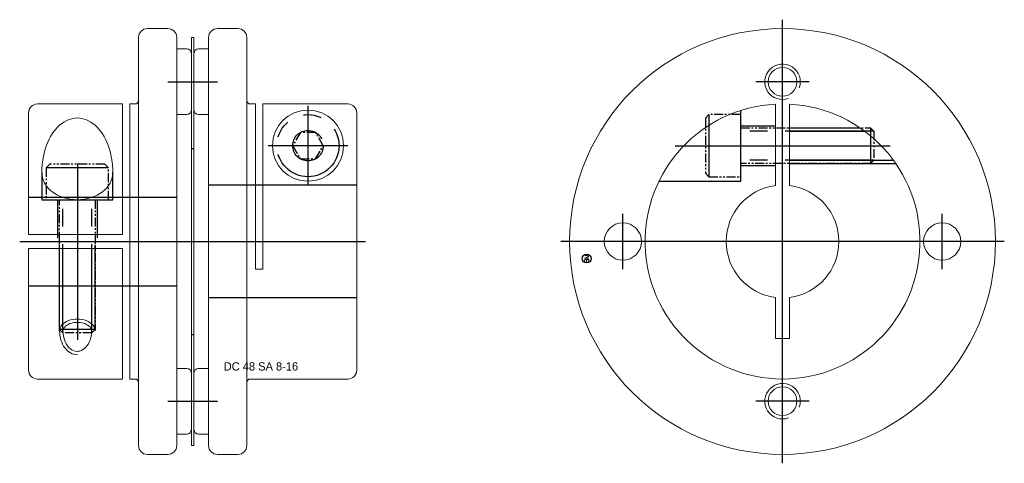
# Model space of a CAD drawing. Extents: x -18 to 93, y -25 to 25.
import ezdxf
from ezdxf.enums import TextEntityAlignment as Align

# ---------------------------------------------------------------- set-up
doc = ezdxf.new("R2010")
doc.units = 0
doc.header["$LTSCALE"] = 8
for name, pattern in [('CENTER', [50.8, 31.75, -6.35, 6.35, -6.35]), ('HIDDEN', [9.525, 6.35, -3.175]), ('PHANTOM', [2.5, 1.25, -0.25, 0.25, -0.25, 0.25, -0.25])]:
    doc.linetypes.add(name, pattern=pattern)
doc.layers.get('0').update_dxf_attribs({"linetype": 'CONTINUOUS', "lineweight": 18})
for name, color, linetype in [('BOM', 6, 'CONTINUOUS'), ('CENTER', 1, 'CENTER'), ('HIDDEN', 2, 'HIDDEN'), ('PHANTOM', 6, 'PHANTOM')]:
    doc.layers.add(name, color=color, linetype=linetype)
doc.layers.add('THIN', color=3, linetype='CONTINUOUS', lineweight=5)
doc.styles.add('ADESK1', font='romans')

# ---------------------------------------------------------------- blocks, each defined once
blk = doc.blocks.new('MCLBM2')
blk.add_circle((0, 0), 0.5)
at = {"style": 'ADESK1'}
blk.add_text('BM', height=0.5, dxfattribs=at).set_placement((0, 0), align=Align.MIDDLE)
at = {"style": 'ADESK1', "flags": 1}
for tag, p in [('NAME', (0, -1)), ('ENAME', (0, -2)), ('SPEC', (0, -3)), ('MATERIAL', (0, -4)), ('WEIGHT', (0, -6)), ('QTY', (0, -5)), ('PRICE', (0, -7)), ('REMARK', (0, -8)), ('USER1', (0, -9)), ('USER2', (0, -10)), ('USER3', (0, -11)), ('USER4', (0, -12)), ('USER5', (0, -13)), ('USER6', (0, -14))]:
    blk.add_attdef(tag, p, '', height=0.5, dxfattribs=at)

msp = doc.modelspace()

# ---------------------------------------------------------------- linework, layer by layer
for p, q in [((-1, 24), (-3.3, 24)), ((6.9, 24), (4.6, 24)), ((-4.3, 23), (-4.3, -23)), ((0, 23), (0, -23)), ((1.65, 23), (1.95, 23)), ((1.65, -23), (1.65, 23)), ((1.95, 23), (1.95, -23)), ((3.6, 23), (3.6, -23)), ((7.9, -23), (7.9, 23)), ((0, 21.7), (1.15, 21.7)), ((0, 14.3), (0, 21.7)), ((1.65, 21.2), (1.65, 14.8)), ((-16.7, 14.5), (-16.7, 0.8)), ((-15.7, 15.5), (-6.1, 15.5)), ((-6.1, 15.5), (-6.1, 0.8)), ((-5.3, 15.5), (-5.3, -15.5)), ((-5.3, 15.5), (-4.7, 15.5)), ((8.9, 15.5), (8.3, 15.5)), ((8.9, -3.1), (8.9, 15.5)), ((19.3, 15.5), (9.7, 15.5)), ((9.7, 15.5), (9.7, -3.1)), ((20.3, -14.5), (20.3, 14.5)), ((67.5, 15.48), (67.5, 6.3)), ((69.1, 6.3), (69.1, 15.48)), ((1.15, 14.3), (0, 14.3)), ((-16.7, 0.8), (-6.1, 0.8)), ((-16.7, -0.8), (-6.1, -0.8)), ((-16.7, -14.5), (-16.7, -0.8)), ((-6.1, -15.5), (-6.1, -0.8)), ((9.7, -3.1), (8.9, -3.1)), ((2.45, -14.3), (3.6, -14.3)), ((3.6, -14.3), (3.6, -21.7)), ((-15.7, -15.5), (-6.1, -15.5)), ((-5.3, -15.5), (-4.7, -15.5)), ((1.95, -21.2), (1.95, -14.8)), ((8.3, -15.5), (19.3, -15.5)), ((3.6, -21.7), (2.45, -21.7)), ((1.95, -23), (1.65, -23)), ((-1, -24), (-3.3, -24)), ((4.6, -24), (6.9, -24))]:
    msp.add_line(p, q)
at = {"extrusion": (1.22461e-16, -2.99932e-32, -1)}
for p, q in [((1.95, 21.2), (1.95, 14.8)), ((3.6, 21.7), (2.45, 21.7)), ((3.6, 14.3), (3.6, 21.7)), ((2.45, 14.3), (3.6, 14.3))]:
    msp.add_line(p, q, dxfattribs=at)
at = {"extrusion": (-2.99932e-32, -1.22461e-16, -1)}
for p, q in [((1.15, -14.3), (0, -14.3)), ((0, -14.3), (0, -21.7)), ((1.65, -21.2), (1.65, -14.8)), ((0, -21.7), (1.15, -21.7))]:
    msp.add_line(p, q, dxfattribs=at)
msp.add_lwpolyline([(67.5, -6.3), (67.5, -10.93), (69.1, -10.93), (69.1, -6.3)])
for centre, radius in [((68.3, 0), 24), ((68.3, 18), 1.62), ((14.8, 10.8), 4), ((50.3, 0), 2.1), ((86.3, 0), 2.1), ((68.3, -18), 1.62)]:
    msp.add_circle(centre, radius)
for centre, radius, start, end in [((-3.3, 23), 1, 90, 180), ((-1, 23), 1, 0, 90), ((4.6, 23), 1, 90, 180), ((6.9, 23), 1, 0, 90), ((1.15, 21.2), 0.5, 0, 90), ((-4.7, 15.9), 0.4, 270, 0), ((8.3, 15.9), 0.4, 180, 270), ((-15.7, 14.5), 1, 90, 180), ((1.15, 14.8), 0.5, 270, 0), ((19.3, 14.5), 1, 0, 90), ((68.3, 0), 15.5, 92.9585, 87.0415), ((68.3, 0), 6.35, 97.2376, 262.7624), ((68.3, 0), 6.35, 277.2376, 82.7624), ((2.45, -14.8), 0.5, 90, 180), ((-15.7, -14.5), 1, 180, 270), ((-4.7, -15.9), 0.4, 0, 90), ((8.3, -15.9), 0.4, 90, 180), ((19.3, -14.5), 1, 270, 0), ((2.45, -21.2), 0.5, 180, 270), ((-3.3, -23), 1, 180, 270), ((-1, -23), 1, 270, 0), ((4.6, -23), 1, 180, 270), ((6.9, -23), 1, 270, 0)]:
    msp.add_arc(centre, radius, start, end)
at = {"extrusion": (1.22461e-16, -2.99932e-32, -1)}
for centre, start, end in [((-2.45, 21.2), 0, 90), ((-2.45, 14.8), 270, 0)]:
    msp.add_arc(centre, 0.5, start, end, dxfattribs=at)
at = {"extrusion": (-2.99932e-32, -1.22461e-16, -1)}
for centre, start, end in [((-1.15, -14.8), 90, 180), ((-1.15, -21.2), 180, 270)]:
    msp.add_arc(centre, 0.5, start, end, dxfattribs=at)
at = {"ltscale": 0.1}
for major_axis, ratio, start_param, end_param in [((0, 6.15), 0.650142, 4.712389, 7.853982), ((4, 0), 0.769062, 3.141593, 6.283185)]:
    msp.add_ellipse((-11.2, 7.78), major_axis=major_axis, ratio=ratio, start_param=start_param, end_param=end_param, dxfattribs=at)
for points, knots in [([(-9.58, -10.08), (-9.58, -9.99), (-9.6, -9.89), (-9.72, -9.69), (-9.81, -9.58), (-10.07, -9.39), (-10.24, -9.31), (-10.7, -9.15), (-11.03, -9.11), (-11.67, -9.14), (-11.98, -9.22), (-12.42, -9.44), (-12.57, -9.57), (-12.77, -9.82), (-12.81, -9.94), (-12.82, -10.06), (-12.82, -10.07), (-12.82, -10.08)], [0, 0, 0, 0, 0.368299, 0.368299, 0.736598, 0.736598, 1.104897, 1.104897, 1.657091, 1.657091, 2.209285, 2.209285, 2.657775, 2.657775, 3.106264, 3.106264, 3.141593, 3.141593, 3.141593, 3.141593]), ([(-12.82, -10.08), (-12.82, -10.32), (-12.79, -10.57), (-12.65, -11.17), (-12.5, -11.5), (-12.11, -12.01), (-11.88, -12.2), (-11.4, -12.39), (-11.16, -12.41), (-10.68, -12.28), (-10.44, -12.14), (-10.02, -11.69), (-9.84, -11.38), (-9.63, -10.74), (-9.58, -10.41), (-9.58, -10.08)], [1.570796, 1.570796, 1.570796, 1.570796, 1.875867, 1.875867, 2.360943, 2.360943, 2.846019, 2.846019, 3.331096, 3.331096, 3.816172, 3.816172, 4.301248, 4.301248, 4.712389, 4.712389, 4.712389, 4.712389])]:
    msp.add_open_spline(points, degree=3, knots=knots, dxfattribs=at)
at = {"layer": 'CENTER'}
for p, q in [((68.3, -25), (68.3, 25)), ((68.3, 15), (68.3, 21)), ((-1, 18), (4.6, 18)), ((71.3, 18), (65.3, 18)), ((14.8, 15.3), (14.8, 6.3)), ((19.3, 10.8), (10.3, 10.8)), ((56.18, 10.8), (80.42, 10.8)), ((-11.2, 8.78), (-11.2, -11.08)), ((50.3, -3.1), (50.3, 3.1)), ((86.3, -3.1), (86.3, 3.1)), ((-17.7, 0), (21.3, 0)), ((93.3, 0), (43.3, 0)), ((53.4, 0), (47.2, 0)), ((89.4, 0), (83.2, 0)), ((68.3, -21), (68.3, -15)), ((71.3, -18), (65.3, -18))]:
    msp.add_line(p, q, dxfattribs=at)
at = {"layer": 'CENTER', "extrusion": (-2.99932e-32, -1.22461e-16, -1)}
msp.add_line((-1, -18), (4.6, -18), dxfattribs=at)
at = {"layer": 'HIDDEN'}
for p, q in [((63.6, 13.05), (67.5, 13.05)), ((69.1, 12.8), (77.04, 12.8)), ((69.1, 12.42), (77.57, 12.42)), ((1.65, 10.5), (1.95, 10.5)), ((69.1, 9.18), (80.79, 9.18)), ((-15.2, 7.78), (-15.2, 4.7)), ((-7.2, 4.7), (-7.2, 7.78)), ((63.6, 8.55), (67.5, 8.55)), ((69.1, 8.8), (81.06, 8.8)), ((20.3, 6.35), (3.6, 6.35)), ((-16.7, 5), (0, 5)), ((-15.2, 4.7), (-7.2, 4.7)), ((-13.45, 4.7), (-13.45, 0.4)), ((-8.95, 4.7), (-8.95, 0.4)), ((-13.2, -10.08), (-13.2, -0.4)), ((-12.82, -10.08), (-12.82, -0.4)), ((-9.58, -10.08), (-9.58, -0.4)), ((-9.2, -10.08), (-9.2, -0.4))]:
    msp.add_line(p, q, dxfattribs=at)
at = {"layer": 'HIDDEN', "extrusion": (-2.99932e-32, -1.22461e-16, -1)}
for p, q in [((-16.7, -5), (0, -5)), ((20.3, -6.35), (3.6, -6.35)), ((1.65, -10.5), (1.95, -10.5))]:
    msp.add_line(p, q, dxfattribs=at)
at = {"layer": 'HIDDEN'}
msp.add_lwpolyline([(54.37, 6.8), (63.6, 6.8), (63.6, 14.77)], dxfattribs=at)
at = {"layer": 'PHANTOM'}
for p, q in [((60, 14.3), (60, 7.3)), ((78.6, 12.42), (63.6, 12.42)), ((78.22, 12.8), (78.22, 8.8)), ((78.6, 9.18), (63.6, 9.18)), ((-7.7, 8.3), (-14.7, 8.3)), ((-12.82, -10.3), (-12.82, 4.7)), ((-9.58, -10.3), (-9.58, 4.7)), ((-9.2, -9.92), (-13.2, -9.92))]:
    msp.add_line(p, q, dxfattribs=at)
at = {"layer": 'PHANTOM', "ltscale": 0.1}
for points in [[(63.6, 14.3), (60, 14.3), (59.6, 13.9), (59.6, 7.7), (60, 7.3), (63.6, 7.3)], [(16.52, 10.8), (15.66, 12.29), (13.94, 12.29), (13.08, 10.8), (13.94, 9.31), (15.66, 9.31)], [(-7.7, 4.7), (-7.7, 8.3), (-8.1, 8.7), (-14.3, 8.7), (-14.7, 8.3), (-14.7, 4.7)]]:
    msp.add_lwpolyline(points, close=True, dxfattribs=at)
for points in [[(63.6, 12.8), (78.22, 12.8), (78.6, 12.42), (78.6, 9.18), (78.22, 8.8), (63.6, 8.8)], [(-9.2, 4.7), (-9.2, -9.92), (-9.58, -10.3), (-12.82, -10.3), (-13.2, -9.92), (-13.2, 4.7)]]:
    msp.add_lwpolyline(points, dxfattribs=at)
at = {"layer": 'PHANTOM'}
for radius in [3.5, 1.72]:
    msp.add_circle((14.8, 10.8), radius, dxfattribs=at)
at = {"layer": 'THIN'}
for centre in [(68.3, 18), (68.3, -18)]:
    msp.add_arc(centre, 2, 340, 290, dxfattribs=at)
at = {"layer": 'THIN', "ltscale": 0.1}
for major_axis, ratio, start_param in [((2, 0), 0.669737, 0), ((0, 2.68), 0.746562, 1.570796)]:
    msp.add_ellipse((-11.2, -10.08), major_axis=major_axis, ratio=ratio, start_param=start_param, end_param=3.141593, dxfattribs=at)

# ---------------------------------------------------------------- block references
at = {"layer": 'BOM', "rotation": 90}
msp.add_blockref('MCLBM2', (46.22, -1.92), dxfattribs=at)

# ---------------------------------------------------------------- texts
at = {"ltscale": 0.6, "insert": (5.3, -13.61), "char_height": 0.9331, "attachment_point": 1}
msp.add_mtext('DC 48 SA 8-16', dxfattribs=at)

doc.saveas('drawing.dxf')
